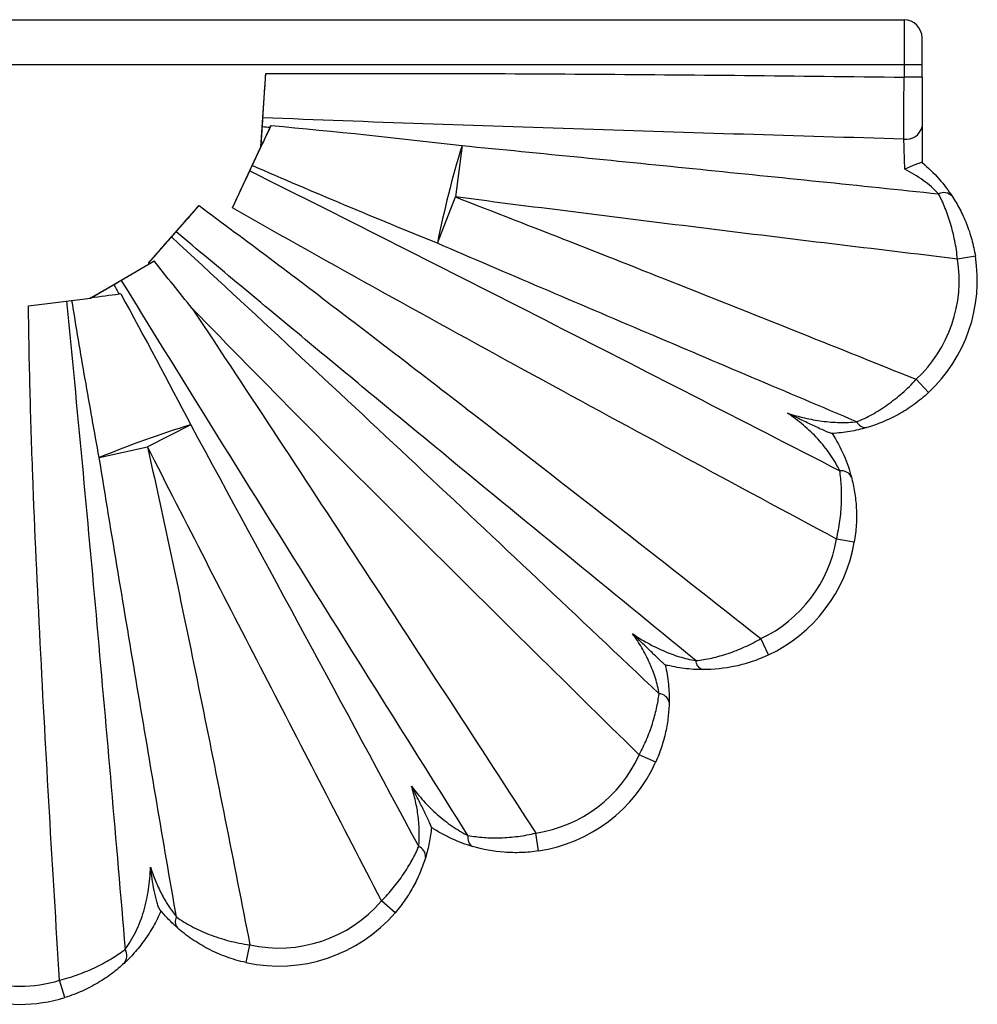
# Paper-space layout '_Derecha' of a CAD drawing. Header units: millimetres. Extents: x -1206 to -994, y -235 to 974.
# Tile 2 of 4: x -1100 to -994, y -235 to -126. Entities that reach past the tile are written whole.
import ezdxf

# ---------------------------------------------------------------- set-up
doc = ezdxf.new("R2010")
doc.units = ezdxf.units.MM

psp = doc.layouts.new('_Derecha')

# ---------------------------------------------------------------- linework, layer by layer
at = {"color": 7, "linetype": 'Continuous', "lineweight": 25}
for p, q in [((-1195, -126.28), (-1002, -126.28)), ((-1002, -126.28), (-1002, -132.65)), ((-1000, -132.65), (-1000, -128.28)), ((-1000, -131.28), (-1200, -131.28)), ((-1073.26, -140.37), (-1072.73, -132.26)), ((-1000, -132.65), (-1002, -132.65)), ((-1072.24, -138.21), (-1072.14, -138)), ((-1000, -138.14), (-1000, -142.11)), ((-1076.43, -147.13), (-1073.26, -140.37)), ((-1073.26, -140.37), (-1073.26, -140.37)), ((-1050.98, -140.23), (-1051.72, -145.93)), ((-1053.71, -151.07), (-1051.72, -145.93)), ((-1085.73, -153.26), (-1080.13, -146.89)), ((-994.09, -152.5), (-996.07, -152.81)), ((-1092.17, -157.14), (-1085.65, -153.34)), ((-1085.65, -153.34), (-1085.73, -153.26)), ((-1099.02, -158.02), (-1092.17, -157.14)), ((-1092.17, -157.14), (-1092.16, -157.13)), ((-1088.8, -156.69), (-1088.97, -156.72)), ((-999.28, -167.61), (-1000.65, -166.15)), ((-1081.05, -171.2), (-1085.84, -173.64)), ((-1091.19, -174.83), (-1085.84, -173.64)), ((-1007.51, -184.19), (-1009.48, -183.86)), ((-1017, -196.71), (-1017.85, -194.9)), ((-1029.52, -208.6), (-1031.35, -207.78)), ((-1042.5, -218.44), (-1042.8, -216.47)), ((-1058.39, -225.29), (-1059.91, -223.98)), ((-1074.92, -230.82), (-1074.49, -228.86)), ((-1094.99, -234.69), (-1095.58, -232.78))]:
    psp.add_line(p, q, dxfattribs=at)
for centre, radius, start, end in [((-1002, -128.28), 2, 0, 90), ((-1001.74, -137.75), 1.78, 261.1028, 347.3943), ((-945.16, -172.66), 110.68, 162.9625, 168.749), ((-997.61, -146.76), 1.31, 43.7247, 115.1744), ((-1010.88, -155.18), 15, 313.005, 9.0675), ((-1010.88, -155.18), 17, 313.005, 9.0675), ((-1048.35, -278.58), 112.25, 106.9371, 112.4363), ((-1006.22, -170.41), 1.1, 203.8981, 272.7631), ((-1008.96, -177.54), 1.26, 26.2968, 97.1766), ((-1024.27, -181.34), 15, 295.3145, 350.3342), ((-1024.27, -181.34), 17, 295.3145, 350.3342), ((-1023.97, -197.27), 1.12, 183.6872, 252.9898), ((-1029.24, -202.25), 1.25, 13.6427, 85.0715), ((-1045.03, -201.63), 15, 278.5435, 335.7908), ((-1045.03, -201.63), 17, 278.5435, 335.7908), ((-1049.2, -216.97), 1.15, 168.2382, 238.174), ((-1056.22, -219.08), 1.21, 357.9903, 68.8035), ((-1071.29, -214.21), 15, 257.6476, 319.3394), ((-1081.65, -226.27), 1.11, 152.8387, 219.5262), ((-1071.29, -214.21), 17, 257.6476, 319.3394), ((-1089.49, -230.04), 1.37, 320.2849, 30.1433), ((-1100, -218.45), 15, 252.8404, 287.1481), ((-1100, -218.45), 17, 252.8404, 287.1481)]:
    psp.add_arc(centre, radius, start, end, dxfattribs=at)
for points, knots in [([(-1073.04, -137.15), (-1072.99, -136.4), (-1072.95, -135.62), (-1072.87, -134.39), (-1072.84, -133.97), (-1072.78, -133.12), (-1072.76, -132.69), (-1072.73, -132.26)], [0, 0, 0, 0, 0.5, 0.5, 0.75, 0.75, 1, 1, 1, 1]), ([(-1072.73, -132.26), (-1066.83, -132.23), (-1060.94, -132.22), (-1049.15, -132.24), (-1043.26, -132.27), (-1025.58, -132.38), (-1013.79, -132.51), (-1002, -132.65)], [0, 0, 0, 0, 0.25, 0.25, 0.5, 0.5, 1, 1, 1, 1]), ([(-1002.02, -139.52), (-1002.02, -139.05), (-1002.01, -138.06), (-1002.01, -136.94), (-1002.01, -135.76), (-1002.01, -135.15), (-1002, -134.23), (-1002, -133.92), (-1002, -133.29), (-1002, -132.97), (-1002, -132.65)], [0, 0, 0, 0, 0.25, 0.5, 0.5, 0.75, 0.75, 0.875, 0.875, 1, 1, 1, 1]), ([(-1000, -132.65), (-1000, -133.16), (-1000, -133.67), (-1000, -134.65), (-1000, -135.14), (-1000, -136.08), (-1000, -136.98), (-1000, -137.77), (-1000, -138.14)], [0, 0, 0, 0, 0.25, 0.25, 0.5, 0.5, 0.75, 1, 1, 1, 1]), ([(-1073.1, -138.13), (-1073.09, -137.98), (-1073.08, -137.81), (-1073.06, -137.47), (-1073.05, -137.3), (-1073.04, -137.15)], [0, 0, 0, 0, 0.5, 0.5, 1, 1, 1, 1]), ([(-1002.02, -139.52), (-1013.86, -139.17), (-1025.7, -138.81), (-1049.37, -138.04), (-1061.21, -137.63), (-1073.04, -137.15)], [0, 0, 0, 0, 0.5, 0.5, 1, 1, 1, 1]), ([(-1074.23, -142.46), (-1073.88, -141.72), (-1073.54, -140.97), (-1073.01, -139.85), (-1072.83, -139.47), (-1072.48, -138.72), (-1072.31, -138.36), (-1072.14, -138)], [0, 0, 0, 0, 0.5, 0.5, 0.75, 0.75, 1, 1, 1, 1]), ([(-1073.26, -140.37), (-1073.23, -139.98), (-1073.21, -139.6), (-1073.16, -138.85), (-1073.13, -138.48), (-1073.1, -138.13)], [0, 0, 0, 0, 0.5, 0.5, 1, 1, 1, 1]), ([(-1001.92, -142.85), (-1001.92, -142.55), (-1001.93, -142.25), (-1001.95, -141.65), (-1001.96, -141.35), (-1001.98, -140.78), (-1001.99, -140.5), (-1002, -139.98), (-1002.01, -139.74), (-1002.02, -139.52)], [0, 0, 0, 0, 0.25, 0.25, 0.5, 0.5, 0.75, 0.75, 1, 1, 1, 1]), ([(-1050.98, -140.23), (-1042.17, -141.09), (-1033.37, -141.97), (-1015.77, -143.76), (-1006.97, -144.66), (-998.17, -145.58)], [0, 0, 0, 0, 0.5, 0.5, 1, 1, 1, 1]), ([(-1074.5, -143.04), (-1074.46, -142.95), (-1074.42, -142.86), (-1074.32, -142.66), (-1074.28, -142.56), (-1074.23, -142.46)], [0, 0, 0, 0, 0.5, 0.5, 1, 1, 1, 1]), ([(-1000, -142.11), (-1000.01, -142.11), (-1000.03, -142.11), (-1000.09, -142.12), (-1000.13, -142.13), (-1000.29, -142.18), (-1000.44, -142.24), (-1000.8, -142.38), (-1001.01, -142.46), (-1001.45, -142.64), (-1001.68, -142.74), (-1001.92, -142.85)], [0, 0, 0, 0, 0.125, 0.125, 0.25, 0.25, 0.5, 0.5, 0.75, 0.75, 1, 1, 1, 1]), ([(-998.17, -145.58), (-998.41, -145.33), (-998.67, -145.07), (-999.25, -144.58), (-999.55, -144.33), (-1000.51, -143.63), (-1001.2, -143.22), (-1001.92, -142.85)], [0, 0, 0, 0, 0.25, 0.25, 0.5, 0.5, 1, 1, 1, 1]), ([(-1000, -142.11), (-999.32, -142.68), (-998.69, -143.29), (-997.56, -144.58), (-997.07, -145.23), (-996.66, -145.86)], [0, 0, 0, 0, 0.5, 0.5, 1, 1, 1, 1]), ([(-1076.43, -147.13), (-1076.09, -146.42), (-1075.76, -145.72), (-1075.12, -144.35), (-1074.8, -143.68), (-1074.5, -143.04)], [0, 0, 0, 0, 0.5, 0.5, 1, 1, 1, 1]), ([(-1074.5, -143.04), (-1063.56, -148.5), (-1052.66, -154.02), (-1030.87, -165.12), (-1019.99, -170.7), (-1009.12, -176.29)], [0, 0, 0, 0, 0.5, 0.5, 1, 1, 1, 1]), ([(-1051.72, -145.93), (-1043.18, -149.23), (-1034.66, -152.59), (-1017.64, -159.34), (-1009.14, -162.74), (-1000.65, -166.15)], [0, 0, 0, 0, 0.5, 0.5, 1, 1, 1, 1]), ([(-996.07, -152.81), (-1005.35, -151.7), (-1014.62, -150.58), (-1033.17, -148.29), (-1042.45, -147.13), (-1051.72, -145.93)], [0, 0, 0, 0, 0.5, 0.5, 1, 1, 1, 1]), ([(-996.07, -152.81), (-996.14, -152.13), (-996.24, -151.45), (-996.44, -150.47), (-996.51, -150.15), (-996.67, -149.51), (-996.76, -149.19), (-997.03, -148.27), (-997.24, -147.68), (-997.68, -146.58), (-997.92, -146.06), (-998.17, -145.58)], [0, 0, 0, 0, 0.25, 0.25, 0.375, 0.375, 0.5, 0.5, 0.75, 0.75, 1, 1, 1, 1]), ([(-996.66, -145.86), (-996.37, -146.31), (-996.08, -146.79), (-995.55, -147.8), (-995.3, -148.34), (-994.97, -149.18), (-994.86, -149.47), (-994.66, -150.06), (-994.57, -150.35), (-994.33, -151.25), (-994.19, -151.87), (-994.09, -152.5)], [0, 0, 0, 0, 0.25, 0.25, 0.5, 0.5, 0.625, 0.625, 0.75, 0.75, 1, 1, 1, 1]), ([(-1082.67, -149.79), (-1082.27, -149.33), (-1081.85, -148.86), (-1081.22, -148.13), (-1081, -147.89), (-1080.57, -147.39), (-1080.35, -147.14), (-1080.13, -146.89)], [0, 0, 0, 0, 0.5, 0.5, 0.75, 0.75, 1, 1, 1, 1]), ([(-1080.13, -146.89), (-1077.49, -148.84), (-1074.86, -150.79), (-1069.63, -154.73), (-1067.02, -156.71), (-1059.2, -162.67), (-1054.01, -166.67), (-1038.47, -178.71), (-1028.15, -186.79), (-1017.85, -194.9)], [0, 0, 0, 0, 0.125, 0.125, 0.25, 0.25, 0.5, 0.5, 1, 1, 1, 1]), ([(-1009.48, -183.86), (-1020.69, -177.83), (-1031.89, -171.79), (-1048.64, -162.64), (-1054.22, -159.57), (-1065.35, -153.4), (-1070.9, -150.29), (-1076.43, -147.13)], [0, 0, 0, 0, 0.5, 0.5, 0.75, 0.75, 1, 1, 1, 1]), ([(-1085.73, -153.26), (-1085.29, -152.76), (-1084.86, -152.27), (-1084.22, -151.54), (-1084.01, -151.31), (-1083.59, -150.83), (-1083.38, -150.6), (-1083.18, -150.37)], [0, 0, 0, 0, 0.5, 0.5, 0.75, 0.75, 1, 1, 1, 1]), ([(-1083.18, -150.37), (-1083.1, -150.28), (-1083.01, -150.18), (-1082.84, -149.98), (-1082.75, -149.88), (-1082.67, -149.79)], [0, 0, 0, 0, 0.5, 0.5, 1, 1, 1, 1]), ([(-1083.18, -150.37), (-1078.64, -154.55), (-1074.12, -158.75), (-1065.09, -167.17), (-1060.58, -171.38), (-1047.08, -184.05), (-1038.1, -192.53), (-1029.14, -201.01)], [0, 0, 0, 0, 0.25, 0.25, 0.5, 0.5, 1, 1, 1, 1]), ([(-1025.08, -197.34), (-1034.72, -189.46), (-1044.35, -181.57), (-1058.75, -169.69), (-1063.55, -165.73), (-1073.12, -157.78), (-1077.9, -153.79), (-1082.67, -149.79)], [0, 0, 0, 0, 0.5, 0.5, 0.75, 0.75, 1, 1, 1, 1]), ([(-1007.23, -170.86), (-1014.98, -167.58), (-1022.74, -164.29), (-1038.23, -157.7), (-1045.97, -154.39), (-1053.71, -151.07)], [0, 0, 0, 0, 0.5, 0.5, 1, 1, 1, 1]), ([(-1088.74, -155.16), (-1088.18, -154.83), (-1087.6, -154.48), (-1086.38, -153.77), (-1085.75, -153.4), (-1085.11, -153.03)], [0, 0, 0, 0, 0.5, 0.5, 1, 1, 1, 1]), ([(-1092.16, -157.13), (-1091.71, -156.88), (-1091.27, -156.62), (-1090.4, -156.12), (-1089.97, -155.88), (-1089.57, -155.64)], [0, 0, 0, 0, 0.5, 0.5, 1, 1, 1, 1]), ([(-1089.57, -155.64), (-1089.44, -155.57), (-1089.29, -155.49), (-1089.01, -155.32), (-1088.86, -155.24), (-1088.74, -155.16)], [0, 0, 0, 0, 0.5, 0.5, 1, 1, 1, 1]), ([(-1050.33, -216.73), (-1056.77, -206.49), (-1063.2, -196.25), (-1076.01, -175.73), (-1082.4, -165.46), (-1088.74, -155.16)], [0, 0, 0, 0, 0.5, 0.5, 1, 1, 1, 1]), ([(-1095.58, -232.78), (-1095.97, -226.55), (-1096.35, -220.33), (-1097.06, -207.87), (-1097.41, -201.65), (-1098.03, -189.19), (-1098.32, -182.95), (-1098.67, -173.61), (-1098.77, -170.49), (-1098.93, -164.25), (-1099, -161.13), (-1099.02, -158.02)], [0, 0, 0, 0, 0.25, 0.25, 0.5, 0.5, 0.75, 0.75, 0.875, 0.875, 1, 1, 1, 1]), ([(-1094.82, -157.47), (-1094.22, -163.45), (-1093.65, -169.44), (-1092.53, -181.41), (-1091.98, -187.4), (-1090.37, -205.38), (-1089.33, -217.36), (-1088.31, -229.35)], [0, 0, 0, 0, 0.25, 0.25, 0.5, 0.5, 1, 1, 1, 1]), ([(-1091.19, -174.83), (-1091.72, -171.93), (-1092.24, -169.02), (-1093.25, -163.21), (-1093.74, -160.3), (-1094.21, -157.39)], [0, 0, 0, 0, 0.5, 0.5, 1, 1, 1, 1]), ([(-1080.89, -158.28), (-1074.48, -167.93), (-1068.12, -177.62), (-1055.43, -197.03), (-1049.11, -206.74), (-1042.8, -216.47)], [0, 0, 0, 0, 0.5, 0.5, 1, 1, 1, 1]), ([(-1031.35, -207.78), (-1039.68, -199.6), (-1047.98, -191.4), (-1060.39, -179.05), (-1064.52, -174.92), (-1072.74, -166.63), (-1076.83, -162.47), (-1080.89, -158.28)], [0, 0, 0, 0, 0.5, 0.5, 0.75, 0.75, 1, 1, 1, 1]), ([(-1007.23, -170.86), (-1006.66, -170.62), (-1006.1, -170.35), (-1004.97, -169.73), (-1004.41, -169.38), (-1003.57, -168.79), (-1003.29, -168.57), (-1002.73, -168.14), (-1002.46, -167.91), (-1001.66, -167.2), (-1001.14, -166.69), (-1000.65, -166.15)], [0, 0, 0, 0, 0.25, 0.25, 0.5, 0.5, 0.625, 0.625, 0.75, 0.75, 1, 1, 1, 1]), ([(-999.28, -167.61), (-999.8, -168.09), (-1000.33, -168.53), (-1001.17, -169.14), (-1001.45, -169.33), (-1002.03, -169.7), (-1002.32, -169.87), (-1003.2, -170.36), (-1003.78, -170.64), (-1004.97, -171.13), (-1005.57, -171.34), (-1006.17, -171.51)], [0, 0, 0, 0, 0.25, 0.25, 0.375, 0.375, 0.5, 0.5, 0.75, 0.75, 1, 1, 1, 1]), ([(-1014.92, -169.89), (-1014.3, -170.1), (-1013.66, -170.28), (-1012.38, -170.58), (-1011.73, -170.7), (-1010.75, -170.83), (-1010.43, -170.86), (-1009.77, -170.91), (-1009.44, -170.93), (-1008.47, -170.95), (-1007.84, -170.92), (-1007.23, -170.86)], [0, 0, 0, 0, 0.25, 0.25, 0.5, 0.5, 0.625, 0.625, 0.75, 0.75, 1, 1, 1, 1]), ([(-1009.12, -176.29), (-1009.26, -176), (-1009.42, -175.69), (-1009.77, -175.09), (-1009.97, -174.78), (-1010.59, -173.88), (-1011.05, -173.31), (-1011.8, -172.49), (-1012.06, -172.22), (-1012.6, -171.71), (-1012.87, -171.46), (-1013.72, -170.75), (-1014.31, -170.3), (-1014.92, -169.89)], [0, 0, 0, 0, 0.125, 0.125, 0.25, 0.25, 0.5, 0.5, 0.625, 0.625, 0.75, 0.75, 1, 1, 1, 1]), ([(-1009.99, -172.16), (-1010.01, -172.16), (-1010.06, -172.15), (-1010.18, -172.11), (-1010.26, -172.08), (-1010.43, -172.01), (-1010.52, -171.98), (-1010.72, -171.89), (-1010.82, -171.85), (-1011.13, -171.71), (-1011.35, -171.61), (-1011.78, -171.41), (-1012.01, -171.31), (-1012.67, -170.99), (-1013.12, -170.77), (-1013.8, -170.44), (-1014.02, -170.33), (-1014.47, -170.11), (-1014.7, -170), (-1014.92, -169.89)], [0, 0, 0, 0, 0.0625, 0.0625, 0.125, 0.125, 0.1875, 0.1875, 0.25, 0.25, 0.375, 0.375, 0.5, 0.5, 0.75, 0.75, 0.875, 0.875, 1, 1, 1, 1]), ([(-1006.17, -171.51), (-1006.75, -171.68), (-1007.37, -171.83), (-1008.65, -172.04), (-1009.32, -172.12), (-1009.99, -172.16)], [0, 0, 0, 0, 0.5, 0.5, 1, 1, 1, 1]), ([(-1009.96, -172.15), (-1009.46, -172.93), (-1009.03, -173.74), (-1008.31, -175.4), (-1008.04, -176.21), (-1007.83, -176.98)], [0, 0, 0, 0, 0.5, 0.5, 1, 1, 1, 1]), ([(-1085.84, -173.64), (-1084.81, -178.22), (-1083.83, -182.82), (-1081.88, -192.01), (-1080.93, -196.61), (-1078.12, -210.42), (-1076.29, -219.64), (-1074.49, -228.86)], [0, 0, 0, 0, 0.25, 0.25, 0.5, 0.5, 1, 1, 1, 1]), ([(-1059.91, -223.98), (-1064.25, -215.61), (-1068.59, -207.22), (-1077.24, -190.45), (-1081.55, -182.05), (-1085.84, -173.64)], [0, 0, 0, 0, 0.5, 0.5, 1, 1, 1, 1]), ([(-1082.64, -225.76), (-1084.09, -217.28), (-1085.54, -208.79), (-1088.39, -191.81), (-1089.81, -183.32), (-1091.19, -174.83)], [0, 0, 0, 0, 0.5, 0.5, 1, 1, 1, 1]), ([(-1009.48, -183.86), (-1009.32, -183.18), (-1009.2, -182.52), (-1009.06, -181.52), (-1009.02, -181.19), (-1008.96, -180.53), (-1008.94, -180.2), (-1008.9, -179.24), (-1008.91, -178.62), (-1008.98, -177.42), (-1009.04, -176.84), (-1009.12, -176.29)], [0, 0, 0, 0, 0.25, 0.25, 0.375, 0.375, 0.5, 0.5, 0.75, 0.75, 1, 1, 1, 1]), ([(-1007.83, -176.98), (-1007.69, -177.52), (-1007.57, -178.07), (-1007.39, -179.22), (-1007.32, -179.81), (-1007.27, -180.73), (-1007.26, -181.04), (-1007.27, -181.67), (-1007.27, -181.98), (-1007.33, -182.92), (-1007.4, -183.55), (-1007.51, -184.19)], [0, 0, 0, 0, 0.25, 0.25, 0.5, 0.5, 0.625, 0.625, 0.75, 0.75, 1, 1, 1, 1]), ([(-1032.08, -194.36), (-1031.54, -194.73), (-1030.99, -195.07), (-1029.87, -195.69), (-1029.29, -195.98), (-1028.11, -196.49), (-1027.5, -196.72), (-1026.29, -197.09), (-1025.68, -197.24), (-1025.08, -197.34)], [0, 0, 0, 0, 0.25, 0.25, 0.5, 0.5, 0.75, 0.75, 1, 1, 1, 1]), ([(-1029.14, -201.01), (-1029.23, -200.45), (-1029.37, -199.88), (-1029.64, -199), (-1029.74, -198.71), (-1029.96, -198.14), (-1030.08, -197.85), (-1030.46, -197.01), (-1030.74, -196.45), (-1031.37, -195.38), (-1031.71, -194.86), (-1032.08, -194.36)], [0, 0, 0, 0, 0.25, 0.25, 0.375, 0.375, 0.5, 0.5, 0.75, 0.75, 1, 1, 1, 1]), ([(-1028.47, -197.81), (-1028.48, -197.81), (-1028.56, -197.74), (-1028.79, -197.53), (-1028.93, -197.4), (-1029.23, -197.11), (-1029.39, -196.96), (-1029.71, -196.65), (-1029.88, -196.49), (-1030.38, -196), (-1030.72, -195.68), (-1031.4, -195.02), (-1031.73, -194.69), (-1032.08, -194.36)], [0, 0, 0, 0, 0.125, 0.125, 0.25, 0.25, 0.375, 0.375, 0.5, 0.5, 0.75, 0.75, 1, 1, 1, 1]), ([(-1025.08, -197.34), (-1024.5, -197.28), (-1023.91, -197.18), (-1022.71, -196.92), (-1022.11, -196.75), (-1020.89, -196.35), (-1020.27, -196.1), (-1019.05, -195.55), (-1018.44, -195.24), (-1017.85, -194.9)], [0, 0, 0, 0, 0.25, 0.25, 0.5, 0.5, 0.75, 0.75, 1, 1, 1, 1]), ([(-1017, -196.71), (-1017.59, -196.99), (-1018.2, -197.23), (-1019.42, -197.65), (-1020.05, -197.82), (-1021.89, -198.22), (-1023.1, -198.34), (-1024.3, -198.34)], [0, 0, 0, 0, 0.25, 0.25, 0.5, 0.5, 1, 1, 1, 1]), ([(-1024.3, -198.34), (-1024.97, -198.34), (-1025.65, -198.3), (-1027.05, -198.12), (-1027.76, -197.99), (-1028.47, -197.81)], [0, 0, 0, 0, 0.5, 0.5, 1, 1, 1, 1]), ([(-1028.46, -197.81), (-1028.38, -198.17), (-1028.31, -198.52), (-1028.2, -199.23), (-1028.15, -199.59), (-1028.04, -200.63), (-1028.02, -201.31), (-1028.03, -201.96)], [0, 0, 0, 0, 0.25, 0.25, 0.5, 0.5, 1, 1, 1, 1]), ([(-1031.35, -207.78), (-1031.05, -207.22), (-1030.77, -206.65), (-1030.41, -205.79), (-1030.29, -205.5), (-1030.08, -204.92), (-1029.98, -204.63), (-1029.7, -203.76), (-1029.55, -203.2), (-1029.3, -202.09), (-1029.21, -201.54), (-1029.14, -201.01)], [0, 0, 0, 0, 0.25, 0.25, 0.375, 0.375, 0.5, 0.5, 0.75, 0.75, 1, 1, 1, 1]), ([(-1028.03, -201.96), (-1028.04, -202.49), (-1028.08, -203.03), (-1028.2, -204.12), (-1028.29, -204.68), (-1028.48, -205.53), (-1028.55, -205.81), (-1028.7, -206.38), (-1028.79, -206.66), (-1029.06, -207.5), (-1029.28, -208.05), (-1029.52, -208.6)], [0, 0, 0, 0, 0.25, 0.25, 0.5, 0.5, 0.625, 0.625, 0.75, 0.75, 1, 1, 1, 1]), ([(-1056.59, -211.25), (-1056.17, -211.82), (-1055.72, -212.37), (-1054.77, -213.42), (-1054.27, -213.92), (-1053.47, -214.62), (-1053.2, -214.84), (-1052.65, -215.28), (-1052.37, -215.49), (-1051.5, -216.08), (-1050.92, -216.43), (-1050.33, -216.73)], [0, 0, 0, 0, 0.25, 0.25, 0.5, 0.5, 0.625, 0.625, 0.75, 0.75, 1, 1, 1, 1]), ([(-1055.78, -217.96), (-1055.73, -217.43), (-1055.71, -216.88), (-1055.72, -215.76), (-1055.77, -215.18), (-1055.91, -214.04), (-1056.01, -213.48), (-1056.26, -212.35), (-1056.41, -211.8), (-1056.59, -211.25)], [0, 0, 0, 0, 0.25, 0.25, 0.5, 0.5, 0.75, 0.75, 1, 1, 1, 1]), ([(-1054.36, -215.83), (-1054.36, -215.81), (-1054.4, -215.71), (-1054.52, -215.41), (-1054.61, -215.23), (-1054.78, -214.84), (-1054.88, -214.64), (-1055.08, -214.23), (-1055.19, -214.01), (-1055.5, -213.38), (-1055.72, -212.96), (-1056.15, -212.1), (-1056.37, -211.68), (-1056.59, -211.25)], [0, 0, 0, 0, 0.125, 0.125, 0.25, 0.25, 0.375, 0.375, 0.5, 0.5, 0.75, 0.75, 1, 1, 1, 1]), ([(-1054.36, -215.83), (-1054.42, -216.42), (-1054.51, -216.99), (-1054.72, -218.09), (-1054.86, -218.62), (-1055.01, -219.13)], [0, 0, 0, 0, 0.5, 0.5, 1, 1, 1, 1]), ([(-1049.81, -217.95), (-1050.56, -217.73), (-1051.34, -217.44), (-1052.49, -216.92), (-1052.87, -216.72), (-1053.63, -216.3), (-1054, -216.08), (-1054.36, -215.84)], [0, 0, 0, 0, 0.5, 0.5, 0.75, 0.75, 1, 1, 1, 1]), ([(-1050.33, -216.73), (-1049.76, -216.83), (-1049.18, -216.9), (-1047.98, -216.99), (-1047.36, -217), (-1046.09, -216.96), (-1045.43, -216.91), (-1044.12, -216.74), (-1043.46, -216.62), (-1042.8, -216.47)], [0, 0, 0, 0, 0.25, 0.25, 0.5, 0.5, 0.75, 0.75, 1, 1, 1, 1]), ([(-1059.91, -223.98), (-1059.44, -223.52), (-1059.01, -223.04), (-1058.4, -222.3), (-1058.2, -222.05), (-1057.83, -221.54), (-1057.64, -221.28), (-1057.12, -220.51), (-1056.81, -220), (-1056.25, -218.98), (-1056, -218.46), (-1055.78, -217.96)], [0, 0, 0, 0, 0.25, 0.25, 0.375, 0.375, 0.5, 0.5, 0.75, 0.75, 1, 1, 1, 1]), ([(-1042.5, -218.44), (-1043.14, -218.54), (-1043.78, -218.6), (-1045.05, -218.65), (-1045.68, -218.63), (-1047.53, -218.49), (-1048.7, -218.27), (-1049.81, -217.95)], [0, 0, 0, 0, 0.25, 0.25, 0.5, 0.5, 1, 1, 1, 1]), ([(-1055.01, -219.13), (-1055.17, -219.65), (-1055.36, -220.18), (-1055.79, -221.23), (-1056.04, -221.76), (-1056.47, -222.54), (-1056.62, -222.8), (-1056.93, -223.32), (-1057.1, -223.57), (-1057.61, -224.33), (-1057.98, -224.81), (-1058.39, -225.29)], [0, 0, 0, 0, 0.25, 0.25, 0.5, 0.5, 0.625, 0.625, 0.75, 0.75, 1, 1, 1, 1]), ([(-1088.31, -229.35), (-1088.11, -229.08), (-1087.9, -228.78), (-1087.51, -228.12), (-1087.31, -227.77), (-1086.96, -227.04), (-1086.8, -226.66), (-1086.5, -225.9), (-1086.37, -225.5), (-1086.02, -224.32), (-1085.85, -223.51), (-1085.6, -221.88), (-1085.53, -221.06), (-1085.51, -220.24)], [0, 0, 0, 0, 0.125, 0.125, 0.25, 0.25, 0.375, 0.375, 0.5, 0.5, 0.75, 0.75, 1, 1, 1, 1]), ([(-1085.51, -220.24), (-1085.35, -220.75), (-1085.16, -221.25), (-1084.76, -222.23), (-1084.54, -222.71), (-1084.17, -223.41), (-1084.05, -223.64), (-1083.78, -224.1), (-1083.65, -224.32), (-1083.23, -224.97), (-1082.94, -225.38), (-1082.64, -225.76)], [0, 0, 0, 0, 0.25, 0.25, 0.5, 0.5, 0.625, 0.625, 0.75, 0.75, 1, 1, 1, 1]), ([(-1084.47, -224.94), (-1084.5, -224.91), (-1084.53, -224.85), (-1084.59, -224.73), (-1084.62, -224.65), (-1084.71, -224.41), (-1084.77, -224.23), (-1084.87, -223.84), (-1084.92, -223.64), (-1085.01, -223.23), (-1085.05, -223.02), (-1085.18, -222.39), (-1085.25, -221.96), (-1085.39, -221.1), (-1085.45, -220.67), (-1085.51, -220.24)], [0, 0, 0, 0, 0.0625, 0.0625, 0.125, 0.125, 0.25, 0.25, 0.375, 0.375, 0.5, 0.5, 0.75, 0.75, 1, 1, 1, 1]), ([(-1084.35, -225.09), (-1084.6, -225.67), (-1084.87, -226.23), (-1085.49, -227.33), (-1085.82, -227.85), (-1086.36, -228.6), (-1086.54, -228.84), (-1086.92, -229.31), (-1087.11, -229.53), (-1087.69, -230.18), (-1088.07, -230.57), (-1088.44, -230.91)], [0, 0, 0, 0, 0.25, 0.25, 0.5, 0.5, 0.625, 0.625, 0.75, 0.75, 1, 1, 1, 1]), ([(-1082.51, -226.98), (-1082.84, -226.69), (-1083.17, -226.37), (-1083.83, -225.69), (-1084.15, -225.33), (-1084.47, -224.94)], [0, 0, 0, 0, 0.5, 0.5, 1, 1, 1, 1]), ([(-1084.47, -224.94), (-1084.43, -224.99), (-1084.4, -225.03), (-1084.36, -225.07), (-1084.35, -225.09), (-1084.35, -225.09)], [0, 0, 0, 0, 0.5, 0.5, 1, 1, 1, 1]), ([(-1082.64, -225.76), (-1082.12, -226.13), (-1081.56, -226.47), (-1080.35, -227.12), (-1079.7, -227.42), (-1078.66, -227.83), (-1078.3, -227.95), (-1077.58, -228.19), (-1077.21, -228.3), (-1076.45, -228.49), (-1076.07, -228.58), (-1075.29, -228.74), (-1074.89, -228.81), (-1074.49, -228.86)], [0, 0, 0, 0, 0.25, 0.25, 0.5, 0.5, 0.625, 0.625, 0.75, 0.75, 0.875, 0.875, 1, 1, 1, 1]), ([(-1074.92, -230.82), (-1075.3, -230.73), (-1075.67, -230.64), (-1076.39, -230.43), (-1076.75, -230.31), (-1077.45, -230.06), (-1077.79, -229.92), (-1078.47, -229.62), (-1078.8, -229.46), (-1079.76, -228.96), (-1080.36, -228.6), (-1081.49, -227.82), (-1082.02, -227.41), (-1082.51, -226.98)], [0, 0, 0, 0, 0.125, 0.125, 0.25, 0.25, 0.375, 0.375, 0.5, 0.5, 0.75, 0.75, 1, 1, 1, 1]), ([(-1095.58, -232.78), (-1094.85, -232.59), (-1094.14, -232.37), (-1092.78, -231.87), (-1092.11, -231.58), (-1090.88, -230.99), (-1090.31, -230.67), (-1089.23, -230.01), (-1088.75, -229.68), (-1088.31, -229.35)], [0, 0, 0, 0, 0.25, 0.25, 0.5, 0.5, 0.75, 0.75, 1, 1, 1, 1]), ([(-1088.44, -230.91), (-1088.84, -231.28), (-1089.28, -231.66), (-1090.25, -232.38), (-1090.77, -232.73), (-1091.87, -233.39), (-1092.47, -233.7), (-1093.69, -234.25), (-1094.33, -234.49), (-1094.99, -234.69)], [0, 0, 0, 0, 0.25, 0.25, 0.5, 0.5, 0.75, 0.75, 1, 1, 1, 1])]:
    psp.add_open_spline(points, degree=3, knots=knots, dxfattribs=at)
for points in [[(-1072.24, -138.21), (-1072.57, -138.9), (-1072.91, -139.62), (-1073.26, -140.37)], [(-1073.1, -138.13), (-1072.82, -138.15), (-1072.53, -138.18), (-1072.24, -138.21)], [(-1072.14, -138), (-1065.08, -138.65), (-1058.03, -139.41), (-1050.98, -140.23)], [(-1053.71, -151.07), (-1060.58, -148.28), (-1067.43, -145.41), (-1074.23, -142.46)], [(-1085.65, -153.34), (-1085.47, -153.24), (-1085.29, -153.13), (-1085.11, -153.03)], [(-1080.89, -158.28), (-1082.3, -156.53), (-1083.71, -154.78), (-1085.11, -153.03)], [(-1089.57, -155.64), (-1089.37, -156), (-1089.17, -156.36), (-1088.97, -156.72)], [(-1088.97, -156.72), (-1089.98, -156.85), (-1091.05, -156.99), (-1092.16, -157.13)], [(-1088.8, -156.69), (-1086.16, -161.5), (-1083.58, -166.34), (-1081.05, -171.2)], [(-1081.05, -171.2), (-1072.58, -186.76), (-1064.17, -202.35), (-1055.78, -217.96)]]:
    psp.add_open_spline(points, degree=3, dxfattribs=at)

doc.saveas('drawing.dxf')
